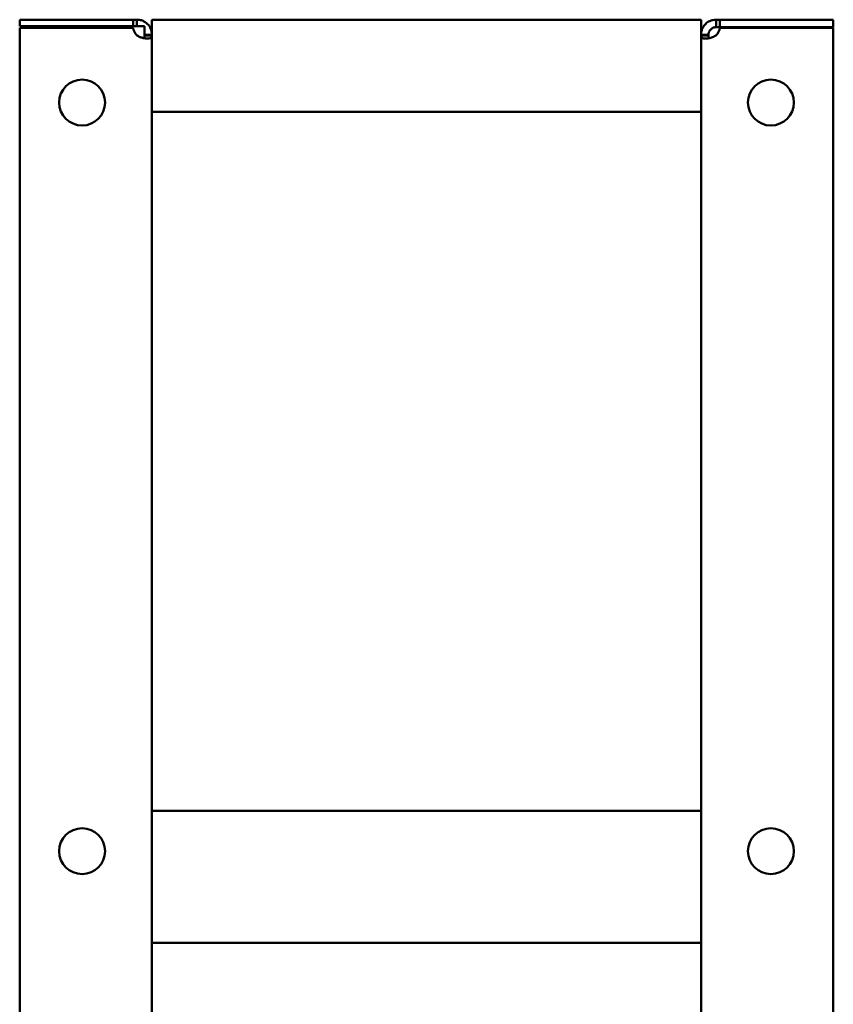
# Model space of a CAD drawing. Header units: millimetres. Extents: x 1115 to 1510, y 643 to 1214.
# Tile 5 of 5: x 1330 to 1493, y 1016 to 1214. Entities that reach past the tile are written whole.
import ezdxf

# ---------------------------------------------------------------- set-up
doc = ezdxf.new("R2010")
doc.units = ezdxf.units.MM
doc.header["$LTSCALE"] = 6.25
doc.layers.add('Widoczne (ISO)', color=7, linetype='Continuous', lineweight=50)

msp = doc.modelspace()

# ---------------------------------------------------------------- linework, layer by layer
at = {"layer": 'Widoczne (ISO)'}
for p, q in [((1329.75, 1212.32), (1329.75, 1213.62)), ((1352.46, 1213.62), (1329.75, 1213.62)), ((1352.46, 1212.32), (1352.46, 1213.62)), ((1352.46, 1213.62), (1353.25, 1213.62)), ((1353.25, 1213.62), (1353.25, 1212.75)), ((1356.25, 1213.62), (1356.25, 1198.12)), ((1356.25, 1213.62), (1466.25, 1213.62)), ((1466.25, 1198.12), (1466.25, 1213.62)), ((1469.25, 1213.62), (1470.04, 1213.62)), ((1469.25, 1212.75), (1469.25, 1213.62)), ((1470.04, 1213.62), (1470.04, 1212.13)), ((1492.75, 1213.62), (1470.04, 1213.62)), ((1492.75, 1212.13), (1492.75, 1213.62)), ((1329.75, 1212.32), (1352.46, 1212.32)), ((1329.75, 644.22), (1329.75, 1212.02)), ((1352.46, 1212.02), (1329.75, 1212.02)), ((1352.46, 1212.32), (1353.25, 1212.32)), ((1353.25, 1212.75), (1353.25, 1212.32)), ((1469.25, 1212.13), (1469.25, 1212.75)), ((1470.04, 1212.13), (1469.25, 1212.13)), ((1470.04, 1212.13), (1492.75, 1212.13)), ((1492.75, 1212.02), (1470.04, 1212.02)), ((1492.75, 1212.02), (1492.75, 644.22)), ((1354.75, 1210.62), (1355.37, 1210.62)), ((1354.75, 1210.49), (1354.75, 1210.62)), ((1355.37, 1210.49), (1354.75, 1210.49)), ((1355.37, 1210.62), (1356.25, 1210.62)), ((1356.25, 1210.49), (1355.37, 1210.49)), ((1466.25, 1210.62), (1467.13, 1210.62)), ((1467.13, 1210.49), (1466.25, 1210.49)), ((1467.13, 1210.62), (1467.75, 1210.62)), ((1467.75, 1210.49), (1467.13, 1210.49)), ((1467.75, 1210.62), (1467.75, 1210.49)), ((1356.25, 1195.13), (1356.25, 1198.12)), ((1466.25, 1198.12), (1466.25, 1195.13)), ((1356.25, 1195.13), (1466.25, 1195.13)), ((1356.25, 1195.13), (1356.25, 1055.12)), ((1466.25, 1055.12), (1466.25, 1195.13)), ((1356.25, 1055.12), (1466.25, 1055.12)), ((1356.25, 1052.12), (1356.25, 1055.12)), ((1466.25, 1052.12), (1466.25, 1055.12)), ((1356.25, 1052.12), (1356.25, 1028.62)), ((1466.25, 1028.62), (1466.25, 1052.12)), ((1466.25, 1028.62), (1356.25, 1028.62)), ((1356.25, 1028.62), (1356.25, 645.76)), ((1466.25, 645.76), (1466.25, 1028.62))]:
    msp.add_line(p, q, dxfattribs=at)
for centre in [(1342.25, 1197.03), (1480.25, 1197.03), (1342.25, 1047.02), (1480.25, 1047.02)]:
    msp.add_circle(centre, 4.6, dxfattribs=at)
for centre, start, end in [((1354.95, 1212.32), 186.8104, 227.2669), ((1467.55, 1212.32), 312.7331, 353.1896)]:
    msp.add_arc(centre, 2.5, start, end, dxfattribs=at)
for points, knots in [([(1353.25, 1213.62), (1353.42, 1213.62), (1353.66, 1213.61), (1354.19, 1213.49), (1354.42, 1213.4), (1354.93, 1213.13), (1355.2, 1212.93), (1355.66, 1212.45), (1355.84, 1212.17), (1356.07, 1211.67), (1356.14, 1211.46), (1356.23, 1211.03), (1356.25, 1210.83), (1356.25, 1210.62)], [-0.519596, -0.519596, -0.519596, -0.519596, -0.422419, -0.422419, -0.3440019, -0.3440019, -0.2435758, -0.2435758, -0.1431007, -0.1431007, -0.0728206, -0.0728206, 0, 0, 0, 0]), ([(1466.25, 1210.62), (1466.25, 1210.8), (1466.26, 1211.03), (1466.39, 1211.56), (1466.48, 1211.79), (1466.75, 1212.31), (1466.95, 1212.58), (1467.43, 1213.03), (1467.7, 1213.22), (1468.2, 1213.45), (1468.42, 1213.51), (1468.84, 1213.61), (1469.05, 1213.62), (1469.25, 1213.62)], [0, 0, 0, 0, 0.0618346, 0.0618346, 0.1117322, 0.1117322, 0.1756342, 0.1756342, 0.2395675, 0.2395675, 0.2842873, 0.2842873, 0.3306237, 0.3306237, 0.3306237, 0.3306237]), ([(1353.25, 1212.32), (1353.39, 1212.32), (1353.51, 1212.32), (1353.71, 1212.32), (1353.83, 1212.32), (1354.21, 1212.32), (1354.46, 1212.32), (1354.75, 1212.32)], [-0.1726092, -0.1726092, -0.1726092, -0.1726092, -0.1372822, -0.1372822, -0.0862569, -0.0862569, -0.000001, -0.000001, -0.000001, -0.000001]), ([(1354.75, 1212.32), (1354.75, 1211.97), (1354.75, 1211.69), (1354.75, 1211.26), (1354.75, 1211.12), (1354.75, 1210.89), (1354.75, 1210.77), (1354.75, 1210.62)], [-0.2689086, -0.2689086, -0.2689086, -0.2689086, -0.1520439, -0.1520439, -0.0695342, -0.0695342, 0, 0, 0, 0]), ([(1469.25, 1212.13), (1469.21, 1212.13), (1469.17, 1212.12), (1469.08, 1212.12), (1469.03, 1212.11), (1468.92, 1212.09), (1468.83, 1212.07), (1468.67, 1212.01), (1468.61, 1211.98), (1468.45, 1211.9), (1468.34, 1211.83), (1468.16, 1211.66), (1468.08, 1211.57), (1467.94, 1211.36), (1467.88, 1211.25), (1467.83, 1211.1), (1467.81, 1211.06), (1467.78, 1210.95), (1467.77, 1210.88), (1467.76, 1210.78), (1467.75, 1210.75), (1467.75, 1210.69), (1467.75, 1210.66), (1467.75, 1210.62)], [-0.299104, -0.299104, -0.299104, -0.299104, -0.2724841, -0.2724841, -0.2470782, -0.2470782, -0.2084788, -0.2084788, -0.1872978, -0.1872978, -0.1494604, -0.1494604, -0.1122022, -0.1122022, -0.072023, -0.072023, -0.0555961, -0.0555961, -0.0293449, -0.0293449, -0.0149326, -0.0149326, 0, 0, 0, 0]), ([(1356.25, 1210.49), (1356.25, 1210.37), (1356.24, 1210.24), (1356.11, 1210.03), (1356.02, 1209.96), (1355.75, 1209.84), (1355.55, 1209.82), (1355.07, 1209.83), (1354.8, 1209.87), (1354.3, 1209.99), (1354.08, 1210.06), (1353.66, 1210.24), (1353.45, 1210.35), (1353.25, 1210.49)], [0, 0, 0, 0, 0.0618346, 0.0618346, 0.1117322, 0.1117322, 0.1756342, 0.1756342, 0.2395675, 0.2395675, 0.2842873, 0.2842873, 0.3306237, 0.3306237, 0.3306237, 0.3306237]), ([(1354.75, 1210.49), (1354.75, 1210.3), (1354.75, 1210.2), (1354.75, 1210.03), (1354.75, 1209.96), (1354.75, 1209.9), (1354.75, 1209.89), (1354.75, 1209.89)], [0, 0, 0, 0, 0.0682778, 0.0682778, 0.1617364, 0.1617364, 0.1815112, 0.1815112, 0.1815112, 0.1815112]), ([(1469.25, 1210.49), (1469.08, 1210.37), (1468.84, 1210.24), (1468.31, 1210.03), (1468.08, 1209.96), (1467.57, 1209.84), (1467.3, 1209.82), (1466.84, 1209.83), (1466.66, 1209.87), (1466.43, 1209.99), (1466.36, 1210.06), (1466.27, 1210.24), (1466.25, 1210.35), (1466.25, 1210.49)], [-0.519596, -0.519596, -0.519596, -0.519596, -0.422419, -0.422419, -0.3440019, -0.3440019, -0.2435758, -0.2435758, -0.1431007, -0.1431007, -0.0728206, -0.0728206, 0, 0, 0, 0]), ([(1467.75, 1210.49), (1467.75, 1210.43), (1467.75, 1210.38), (1467.76, 1210.28), (1467.76, 1210.24), (1467.79, 1210.13), (1467.81, 1210.06), (1467.86, 1209.97), (1467.88, 1209.94), (1467.91, 1209.92)], [0, 0, 0, 0, 0.02006472, 0.02006472, 0.03921439, 0.03921439, 0.06830871, 0.06830871, 0.08159063, 0.08159063, 0.08159063, 0.08159063])]:
    msp.add_open_spline(points, degree=3, knots=knots, dxfattribs=at)

doc.saveas('drawing.dxf')
